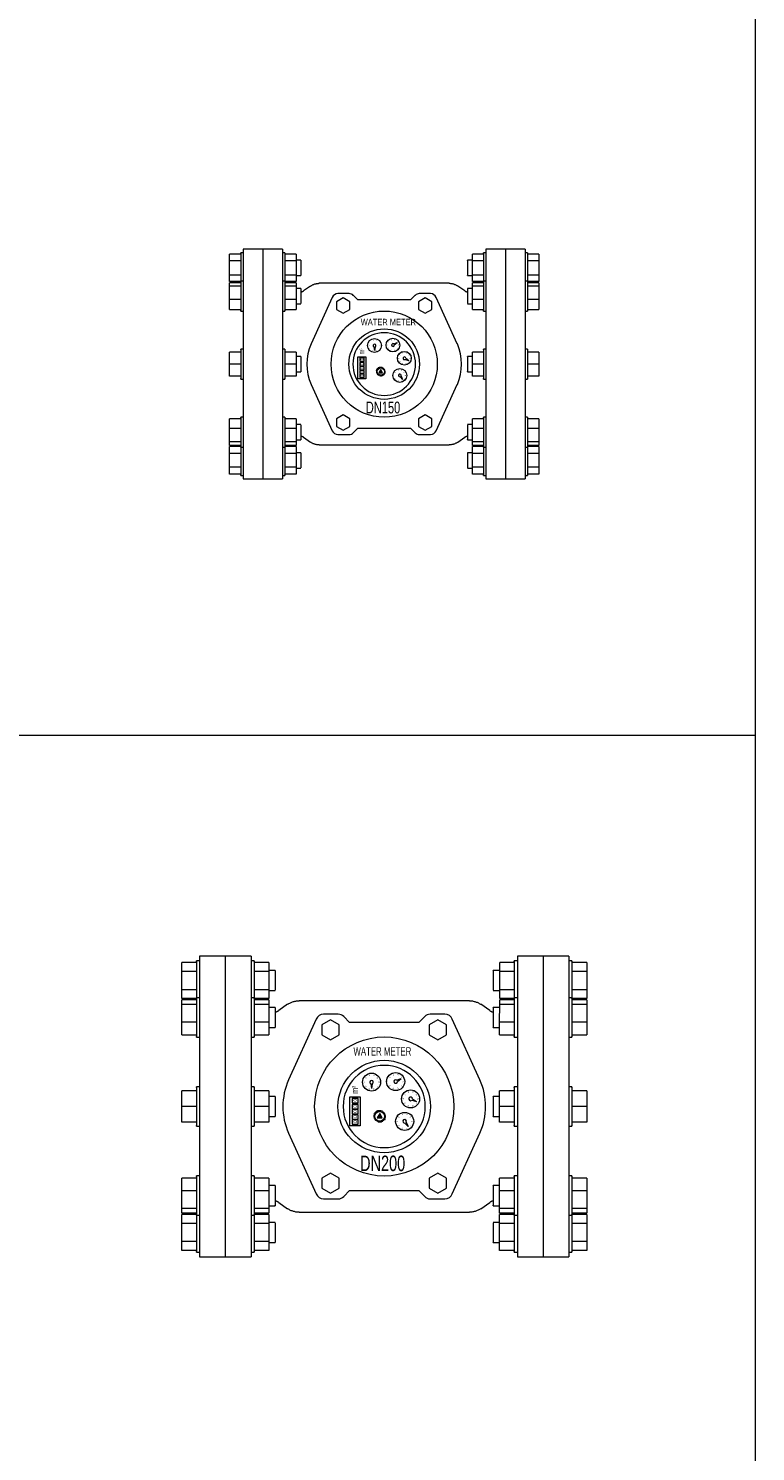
# Model space of a CAD drawing. Header units: millimetres. Extents: x 2339 to 23224, y 1509 to 18979.
# Tile 63 of 124: x 18214 to 19193, y 4244 to 6161. Entities that reach past the tile are written whole.
import ezdxf

# ---------------------------------------------------------------- set-up
doc = ezdxf.new("R2010")
doc.units = ezdxf.units.MM
doc.set_wipeout_variables(frame=1)
doc.layers.get('0').update_dxf_attribs({"lineweight": 0})
doc.styles.add('DISOCP', font='disocp.shx', dxfattribs={"width": 0.6})

# ---------------------------------------------------------------- blocks, each defined once
blk = doc.blocks.new('*U440')
blk.add_line((0, -0.9), (0, 0.9))
blk = doc.blocks.new('*U443')
at = {"lineweight": -2}
for p, rotation in [((-12.9, -11.9), 84.00000000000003), ((-12.9, -13.4), 96), ((-12.6, -10.4), 72), ((-12.6, -14.8), 108), ((-12, -9.1), 60.00000000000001), ((-12, -16.2), 120), ((-11.1, -7.9), 48.00000000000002), ((-11.1, -17.4), 132), ((-10, -6.9), 35.99999999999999), ((-10, -18.3), 144), ((-8.7, -6.1), 24), ((-8.7, -19.1), 156.0000000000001), ((-7.3, -5.7), 12.00000000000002), ((-7.3, -19.5), 168.0000000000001), ((-5.8, -19.7), 180), ((-4.4, -5.7), 348.0000000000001), ((-4.4, -19.5), 192), ((-2.9, -6.1), 336.0000000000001), ((-2.9, -19.1), 204), ((-1.7, -6.9), 324.0000000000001), ((-1.7, -18.3), 216), ((-0.6, -7.9), 312.0000000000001), ((-0.6, -17.4), 228), ((0.3, -9.1), 300.0000000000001), ((0.3, -16.2), 240), ((0.9, -10.4), 288.0000000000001), ((0.9, -14.8), 252.0000000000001), ((1.2, -11.9), 276.0000000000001), ((1.2, -13.4), 264)]:
    blk.add_blockref('*U440', p, dxfattribs=dict(at, rotation=rotation))
blk.add_blockref('*U440', (-5.8, -5.5), dxfattribs=at)
blk = doc.blocks.new('*U439')
blk.add_wipeout([(-171.2, -193.4), (-237.5, -193.4), (-237.5, -187.4), (-241.2, -187.4), (-241.2, -185.3), (-260.3, -185.3), (-260.3, 185.3), (-241.2, 185.3), (-241.2, 187.4), (-239.4, 187.4), (-237.5, 187.4), (-237.5, 193.4), (-171.2, 193.4), (-171.2, 187.4), (-167.2, 187.4), (-167.2, 185.3), (-148.4, 185.3), (-148.4, 175), (-140.1, 175), (-140.1, 149.2), (-148.4, 149.2), (-148.4, 127.5), (-140.1, 127.5), (-139.9, 121.6), (-136.9, 122.5), (-123.2, 131.9), (-109.5, 136), (112.5, 135.8), (118.4, 134.3), (127.8, 128.8), (135.6, 123.3), (140.1, 121.6), (140.1, 127.1), (148.4, 127.1), (148.4, 149.2), (140.1, 149.6), (140.1, 175), (148.4, 175), (148.4, 185.3), (167.2, 185.3), (167.2, 187.4), (171.2, 187.4), (171.2, 193.4), (237.5, 193.4), (237.5, 187.4), (241.2, 187.4), (241.2, 185.3), (260.3, 185.3), (260.3, -185.3), (241.2, -185.3), (241.2, -187.4), (237.5, -187.4), (237.5, -193.4), (171.2, -193.4), (171.2, -187.4), (167.2, -187.4), (167.2, -185.3), (148.4, -185.3), (148.4, -175), (140.1, -175), (140.1, -149.2), (148.4, -149.2), (148.4, -127.5), (140.1, -127.5), (140.1, -121.6), (137.2, -122.4), (133.5, -124.8), (121.5, -133), (117.3, -134.8), (112.8, -135.8), (109.5, -136), (-109.5, -136), (-116, -135.1), (-121.2, -133.1), (-127.4, -129), (-136.6, -122.7), (-139.9, -121.6), (-140.1, -127.1), (-148.4, -127.5), (-148.4, -149.2), (-140.1, -149.2), (-140.1, -174.6), (-148.4, -175), (-148.4, -185.3), (-167.2, -185.3), (-167.2, -187.4), (-171.2, -187.4)])
h = blk.add_hatch(color=256)
h.dxf.hatch_style = 1
h.paths.add_polyline_path([(-2.6, -14.5), (-5.8, -8.9), (-9, -14.5)])
for p, q in [((-204.3, 193.4), (-237.5, 193.4)), ((-171.2, 193.4), (-204.3, 193.4)), ((204.3, 193.4), (171.2, 193.4)), ((237.5, 193.4), (204.3, 193.4)), ((-260.3, 173.7), (-260.3, 185.3)), ((-241.2, 185.3), (-260.3, 185.3)), ((-260.3, 150.5), (-260.3, 173.7)), ((-241.2, 173.7), (-260.3, 173.7)), ((-237.5, 187.4), (-241.2, 187.4)), ((-167.2, 187.4), (-171.2, 187.4)), ((-148.4, 185.3), (-167.2, 185.3)), ((-148.4, 173.7), (-167.2, 173.7)), ((-148.4, 185.3), (-148.4, 173.7)), ((-140.1, 175), (-148.4, 175)), ((-148.4, 173.7), (-148.4, 150.5)), ((148.4, 175), (140.1, 175)), ((148.4, 173.7), (148.4, 185.3)), ((167.2, 185.3), (148.4, 185.3)), ((148.4, 150.5), (148.4, 173.7)), ((167.2, 173.7), (148.4, 173.7)), ((171.2, 187.4), (167.2, 187.4)), ((241.2, 187.4), (237.5, 187.4)), ((260.3, 185.3), (241.2, 185.3)), ((260.3, 173.7), (241.2, 173.7)), ((260.3, 185.3), (260.3, 173.7)), ((260.3, 173.7), (260.3, 150.5)), ((-260.3, 138.9), (-260.3, 150.5)), ((-260.3, 150.5), (-241.2, 150.5)), ((-167.2, 150.5), (-148.4, 150.5)), ((-148.4, 150.5), (-148.4, 138.9)), ((-148.4, 149.2), (-140.1, 149.2)), ((140.1, 149.2), (148.4, 149.2)), ((148.4, 138.9), (148.4, 150.5)), ((148.4, 150.5), (167.2, 150.5)), ((241.2, 150.5), (260.3, 150.5)), ((260.3, 150.5), (260.3, 138.9)), ((-241.2, 138.9), (-260.3, 138.9)), ((-260.3, 131), (-260.3, 137.1)), ((-241.2, 137.1), (-260.3, 137.1)), ((-260.3, 108.6), (-260.3, 131)), ((-241.2, 131), (-260.3, 131)), ((-237.5, 139.9), (-241.2, 139.9)), ((-167.2, 139.9), (-171.2, 139.9)), ((-148.4, 138.9), (-167.2, 138.9)), ((-148.4, 137.1), (-167.2, 137.1)), ((-148.4, 131), (-167.2, 131)), ((-148.4, 137.1), (-148.4, 131)), ((-148.4, 131), (-148.4, 108.6)), ((-140.1, 127.5), (-148.4, 127.5)), ((-140.1, 127.5), (-148.4, 127.5)), ((-124.1, 131.4), (-135.6, 123.3)), ((109.5, 136), (-109.5, 136)), ((135.6, 123.3), (124.1, 131.4)), ((148.4, 127.5), (140.1, 127.5)), ((148.4, 127.5), (140.1, 127.5)), ((167.2, 138.9), (148.4, 138.9)), ((148.4, 131), (148.4, 137.1)), ((167.2, 137.1), (148.4, 137.1)), ((148.4, 108.6), (148.4, 131)), ((167.2, 131), (148.4, 131)), ((171.2, 139.9), (167.2, 139.9)), ((241.2, 139.9), (237.5, 139.9)), ((260.3, 138.9), (241.2, 138.9)), ((260.3, 137.1), (241.2, 137.1)), ((260.3, 131), (241.2, 131)), ((260.3, 137.1), (260.3, 131)), ((260.3, 131), (260.3, 108.6)), ((-260.3, 92.2), (-260.3, 108.6)), ((-241.2, 108.6), (-260.3, 108.6)), ((-148.4, 108.6), (-167.2, 108.6)), ((-148.4, 108.6), (-148.4, 92.2)), ((-148.4, 101.7), (-140.1, 101.7)), ((-87.4, 112.2), (-123, 34.2)), ((-68.9, 111.5), (-80.1, 105)), ((-80.1, 105), (-80.1, 92.1)), ((-59.1, 118.7), (-78, 118.7)), ((-57.7, 105), (-68.9, 111.5)), ((-57.7, 92.1), (-57.7, 105)), ((-44.4, 108.1), (-52.1, 115.8)), ((44.4, 108.1), (-44.4, 108.1)), ((52.1, 115.8), (44.4, 108.1)), ((68.9, 111.5), (57.7, 105)), ((57.7, 105), (57.7, 92.1)), ((78, 118.7), (59.1, 118.7)), ((80.1, 105), (68.9, 111.5)), ((80.1, 92.1), (80.1, 105)), ((123, 34.2), (87.4, 112.2)), ((140.1, 101.7), (148.4, 101.7)), ((148.4, 92.2), (148.4, 108.6)), ((167.2, 108.6), (148.4, 108.6)), ((260.3, 108.6), (241.2, 108.6)), ((260.3, 108.6), (260.3, 92.2)), ((-260.3, 92.2), (-241.2, 92.2)), ((-241.2, 89.3), (-237.5, 89.3)), ((-171.2, 89.3), (-167.2, 89.3)), ((-167.2, 92.2), (-148.4, 92.2)), ((-80.1, 92.1), (-68.9, 85.6)), ((-68.9, 85.6), (-57.7, 92.1)), ((57.7, 92.1), (68.9, 85.6)), ((68.9, 85.6), (80.1, 92.1)), ((148.4, 92.2), (167.2, 92.2)), ((167.2, 89.3), (171.2, 89.3)), ((237.5, 89.3), (241.2, 89.3)), ((241.2, 92.2), (260.3, 92.2)), ((-237.5, 25.3), (-241.2, 25.3)), ((-167.2, 25.3), (-171.2, 25.3)), ((-17.3, 29.2), (-16.3, 23.1)), ((-15.3, 29.2), (-16.3, 23.1)), ((16, 34), (21.8, 36.2)), ((17, 32.3), (21.8, 36.2)), ((171.2, 25.3), (167.2, 25.3)), ((241.2, 25.3), (237.5, 25.3)), ((-260.3, 0), (-260.3, 20.1)), ((-241.2, 20.1), (-260.3, 20.1)), ((-148.4, 20.1), (-167.2, 20.1)), ((-148.4, 0), (-167.2, 0)), ((-148.4, 20.1), (-148.4, 0)), ((-140.1, 12.9), (-148.4, 12.9)), ((-148.4, 0), (-148.4, -20.1)), ((35.4, 8), (41.3, 6.3)), ((36.2, 9.8), (41.3, 6.3)), ((148.4, 12.9), (140.1, 12.9)), ((148.4, 0), (148.4, 20.1)), ((167.2, 20.1), (148.4, 20.1)), ((148.4, -20.1), (148.4, 0)), ((167.2, 0), (148.4, 0)), ((260.3, 20.1), (241.2, 20.1)), ((260.3, 0), (241.2, 0)), ((260.3, 20.1), (260.3, 0)), ((260.3, 0), (260.3, -20.1)), ((-260.3, -20.1), (-260.3, 0)), ((-241.2, 0), (-260.3, 0)), ((-241.2, -20.1), (-260.3, -20.1)), ((-148.4, -20.1), (-167.2, -20.1)), ((-148.4, -12.9), (-140.1, -12.9)), ((-5.8, -8.9), (-9, -14.5)), ((-9, -14.5), (-2.6, -14.5)), ((-2.6, -14.5), (-5.8, -8.9)), ((26.6, -21.3), (31, -25.8)), ((28.3, -20.2), (31, -25.8)), ((140.1, -12.9), (148.4, -12.9)), ((167.2, -20.1), (148.4, -20.1)), ((260.3, -20.1), (241.2, -20.1)), ((-241.2, -25.3), (-237.5, -25.3)), ((-171.2, -25.3), (-167.2, -25.3)), ((-123, -34.2), (-87.4, -112.2)), ((87.4, -112.2), (123, -34.2)), ((167.2, -25.3), (171.2, -25.3)), ((237.5, -25.3), (241.2, -25.3)), ((-260.3, -108.6), (-260.3, -92.2)), ((-241.2, -92.2), (-260.3, -92.2)), ((-237.5, -89.3), (-241.2, -89.3)), ((-167.2, -89.3), (-171.2, -89.3)), ((-148.4, -92.2), (-166.9, -92.2)), ((-148.4, -92.2), (-148.4, -108.6)), ((-68.9, -85.6), (-80.1, -92.1)), ((-80.1, -92.1), (-80.1, -105)), ((-57.7, -92.1), (-68.9, -85.6)), ((-57.7, -105), (-57.7, -92.1)), ((68.9, -85.6), (57.7, -92.1)), ((57.7, -92.1), (57.7, -105)), ((80.1, -92.1), (68.9, -85.6)), ((80.1, -105), (80.1, -92.1)), ((148.4, -108.6), (148.4, -92.2)), ((167.2, -92.2), (148.4, -92.2)), ((171.2, -89.3), (167.2, -89.3)), ((241.2, -89.3), (237.5, -89.3)), ((260.3, -92.2), (241.2, -92.2)), ((260.3, -92.2), (260.3, -108.6)), ((-260.3, -131), (-260.3, -108.6)), ((-241.2, -108.6), (-260.3, -108.6)), ((-148.4, -108.6), (-166.9, -108.6)), ((-140.1, -101.7), (-148.4, -101.7)), ((-148.4, -108.6), (-148.4, -131)), ((-80.1, -105), (-68.9, -111.5)), ((-78, -118.7), (-59.1, -118.7)), ((-68.9, -111.5), (-57.7, -105)), ((-52.1, -115.8), (-44.4, -108.1)), ((-44.4, -108.1), (44.4, -108.1)), ((44.4, -108.1), (52.1, -115.8)), ((57.7, -105), (68.9, -111.5)), ((59.1, -118.7), (78, -118.7)), ((68.9, -111.5), (80.1, -105)), ((148.4, -101.7), (140.1, -101.7)), ((148.4, -131), (148.4, -108.6)), ((167.2, -108.6), (148.4, -108.6)), ((260.3, -108.6), (241.2, -108.6)), ((260.3, -108.6), (260.3, -131)), ((-260.3, -137.1), (-260.3, -131)), ((-241.2, -131), (-260.3, -131)), ((-241.2, -137.1), (-260.3, -137.1)), ((-260.3, -150.5), (-260.3, -138.9)), ((-241.2, -138.9), (-260.3, -138.9)), ((-241.2, -139.9), (-237.5, -139.9)), ((-171.2, -139.9), (-167.2, -139.9)), ((-148.4, -131), (-167.2, -131)), ((-148.4, -137.1), (-167.2, -137.1)), ((-148.4, -138.9), (-167.2, -138.9)), ((-148.4, -127.5), (-140.1, -127.5)), ((-148.4, -127.5), (-140.1, -127.5)), ((-148.4, -131), (-148.4, -137.1)), ((-148.4, -138.9), (-148.4, -150.5)), ((-135.6, -123.3), (-124.1, -131.4)), ((-109.5, -136), (109.5, -136)), ((124.1, -131.4), (135.6, -123.3)), ((140.1, -127.5), (148.4, -127.5)), ((140.1, -127.5), (148.4, -127.5)), ((148.4, -137.1), (148.4, -131)), ((167.2, -131), (148.4, -131)), ((167.2, -137.1), (148.4, -137.1)), ((148.4, -150.5), (148.4, -138.9)), ((167.2, -138.9), (148.4, -138.9)), ((167.2, -139.9), (171.2, -139.9)), ((237.5, -139.9), (241.2, -139.9)), ((260.3, -131), (241.2, -131)), ((260.3, -137.1), (241.2, -137.1)), ((260.3, -138.9), (241.2, -138.9)), ((260.3, -131), (260.3, -137.1)), ((260.3, -138.9), (260.3, -150.5)), ((-260.3, -173.7), (-260.3, -150.5)), ((-241.2, -150.5), (-260.3, -150.5)), ((-148.4, -150.5), (-167.2, -150.5)), ((-140.1, -149.2), (-148.4, -149.2)), ((-148.4, -150.5), (-148.4, -173.7)), ((148.4, -149.2), (140.1, -149.2)), ((148.4, -173.7), (148.4, -150.5)), ((167.2, -150.5), (148.4, -150.5)), ((260.3, -150.5), (241.2, -150.5)), ((260.3, -150.5), (260.3, -173.7)), ((-260.3, -185.3), (-260.3, -173.7)), ((-241.2, -173.7), (-260.3, -173.7)), ((-241.2, -185.3), (-260.3, -185.3)), ((-241.2, -187.4), (-237.5, -187.4)), ((-171.2, -187.4), (-167.2, -187.4)), ((-148.4, -173.7), (-167.2, -173.7)), ((-148.4, -185.3), (-167.2, -185.3)), ((-148.4, -173.7), (-148.4, -185.3)), ((-148.4, -175), (-140.1, -175)), ((140.1, -175), (148.4, -175)), ((148.4, -185.3), (148.4, -173.7)), ((167.2, -173.7), (148.4, -173.7)), ((167.2, -185.3), (148.4, -185.3)), ((167.2, -187.4), (171.2, -187.4)), ((237.5, -187.4), (241.2, -187.4)), ((260.3, -173.7), (241.2, -173.7)), ((260.3, -185.3), (241.2, -185.3)), ((260.3, -173.7), (260.3, -185.3)), ((-237.5, -193.4), (-204.3, -193.4)), ((-204.3, -193.4), (-171.2, -193.4)), ((171.2, -193.4), (204.3, -193.4)), ((204.3, -193.4), (237.5, -193.4))]:
    blk.add_line(p, q)
at = {"flags": 128}
for points in [[(-140.1, 121.6), (-139.7, 121.6), (-139.3, 121.7), (-138.9, 121.8), (-138.5, 121.9), (-138.2, 122), (-137.8, 122.1), (-137.4, 122.3), (-137, 122.5), (-136.7, 122.6), (-136.3, 122.8), (-136, 123), (-135.7, 123.3), (-135.6, 123.3)], [(-124.1, 131.4), (-123.2, 131.9), (-122.4, 132.5), (-121.5, 133), (-120.6, 133.4), (-119.6, 133.9), (-118.7, 134.2), (-117.7, 134.6), (-116.8, 134.9), (-115.8, 135.2), (-114.8, 135.4), (-113.8, 135.6), (-112.8, 135.8), (-111.8, 135.9), (-110.8, 135.9), (-109.8, 136), (-109.5, 136)], [(109.5, 136), (110.5, 136), (111.5, 135.9), (112.5, 135.8), (113.5, 135.7), (114.5, 135.5), (115.5, 135.2), (116.5, 135), (117.5, 134.7), (118.4, 134.3), (119.4, 134), (120.3, 133.6), (121.2, 133.1), (122.1, 132.6), (123, 132.1), (123.8, 131.5), (124.1, 131.4)], [(135.6, 123.3), (135.9, 123.1), (136.3, 122.9), (136.6, 122.7), (137, 122.5), (137.4, 122.3), (137.7, 122.2), (138.1, 122), (138.5, 121.9), (138.9, 121.8), (139.3, 121.7), (139.7, 121.6), (140.1, 121.6)], [(-135.6, -123.3), (-135.9, -123.1), (-136.3, -122.9), (-136.6, -122.7), (-137, -122.5), (-137.4, -122.3), (-137.7, -122.2), (-138.1, -122), (-138.5, -121.9), (-138.9, -121.8), (-139.3, -121.7), (-139.7, -121.6), (-140.1, -121.6)], [(-109.5, -136), (-110.5, -136), (-111.5, -135.9), (-112.5, -135.8), (-113.5, -135.7), (-114.5, -135.5), (-115.5, -135.2), (-116.5, -135), (-117.5, -134.7), (-118.4, -134.3), (-119.4, -134), (-120.3, -133.6), (-121.2, -133.1), (-122.1, -132.6), (-123, -132.1), (-123.8, -131.5), (-124.1, -131.4)], [(124.1, -131.4), (123.2, -131.9), (122.4, -132.5), (121.5, -133), (120.6, -133.4), (119.6, -133.9), (118.7, -134.2), (117.7, -134.6), (116.8, -134.9), (115.8, -135.2), (114.8, -135.4), (113.8, -135.6), (112.8, -135.8), (111.8, -135.9), (110.8, -135.9), (109.8, -136), (109.5, -136)], [(140.1, -121.6), (139.7, -121.6), (139.3, -121.7), (138.9, -121.8), (138.5, -121.9), (138.2, -122), (137.8, -122.1), (137.4, -122.3), (137, -122.5), (136.7, -122.6), (136.3, -122.8), (136, -123), (135.7, -123.3), (135.6, -123.3)]]:
    blk.add_lwpolyline(points, dxfattribs=at)
for points in [[(-30.7, -24.9), (-44.2, -24.9), (-44.2, 12.5), (-30.7, 12.5)], [(-41.2, 4.9), (-33.6, 4.9), (-33.6, 10.4), (-41.2, 10.4)], [(-41.2, -2.9), (-33.6, -2.9), (-33.6, 2.6), (-41.2, 2.6)], [(-41.2, -9.5), (-33.6, -9.5), (-33.6, -4), (-41.2, -4)], [(-41.2, -16.1), (-33.6, -16.1), (-33.6, -10.6), (-41.2, -10.6)], [(-41.2, -22.7), (-33.6, -22.7), (-33.6, -17.2), (-41.2, -17.2)]]:
    blk.add_lwpolyline(points, close=True)
for centre, radius in [((0, 0), 89.4), ((0, 0), 59.4), ((-16.3, 31.3), 11.6), ((14.7, 32.1), 11.6), ((33.9, 9.8), 11.6), ((-5.8, -12.6), 6.14), ((26.3, -19.1), 11.6)]:
    blk.add_circle(centre, radius)
for centre, radius, start, end in [((-78, 108.7), 10, 90.0001, 160.0001), ((-59.1, 108.7), 10, 45.0001, 90.0001), ((59.1, 108.7), 10, 90.0001, 135.0001), ((78, 108.7), 10, 20.0001, 90.0001), ((0, 0), 52.8, 0.0001, 180.0001), ((-44.1, 0), 86.1, 156.5824, 203.4178), ((-16.3, 31.3), 2.31, 293.3815, 244.5788), ((14.7, 32.1), 2.31, 53.3815, 4.5788), ((44.1, 0), 86.1, 336.5824, 23.4178), ((0, 0), 52.8, 180.0001, 0.0001), ((33.9, 9.8), 2.31, 358.3815, 309.5788), ((26.3, -19.1), 2.31, 328.3815, 279.5788), ((-78, -108.7), 10, 200.0001, 270.0001), ((-59.1, -108.7), 10, 270.0001, 315.0001), ((59.1, -108.7), 10, 225.0001, 270.0001), ((78, -108.7), 10, 270.0001, 340.0001)]:
    blk.add_arc(centre, radius, start, end)
for centre, major_axis, start_param, end_param in [((-237.5, 0), (0, 193.4), 6.283185, 7.853982), ((-204.3, 0), (0, 193.4), 6.283185, 7.853982), ((-204.3, 0), (0, 193.4), 6.283185, 7.853982), ((-171.2, 0), (0, 193.4), 6.283185, 7.853982), ((171.2, 0), (0, 193.4), 6.283185, 7.853982), ((204.3, 0), (0, 193.4), 6.283185, 7.853982), ((204.3, 0), (0, 193.4), 6.283185, 7.853982), ((237.5, 0), (0, 193.4), 6.283185, 7.853982), ((-241.2, 162.1), (0, 25.3), 6.021385, 7.853982), ((-167.2, 162.1), (0, 25.3), 6.021385, 7.853982), ((-140.1, 162.1), (0, 12.9), 6.021385, 7.853982), ((140.1, 162.1), (0, 12.9), 6.021385, 7.853982), ((167.2, 162.1), (0, 25.3), 6.021385, 7.853982), ((241.2, 162.1), (0, 25.3), 6.021385, 7.853982), ((-241.2, 162.1), (0, 25.3), 1.570796, 2.737619), ((-167.2, 162.1), (0, 25.3), 1.570796, 2.737619), ((-140.1, 162.1), (0, 12.9), 1.570796, 3.403391), ((140.1, 162.1), (0, 12.9), 1.570796, 3.403391), ((167.2, 162.1), (0, 25.3), 1.570796, 2.737619), ((241.2, 162.1), (0, 25.3), 1.570796, 2.737619), ((-241.2, 114.6), (0, 25.3), 6.021385, 8.639379), ((-167.2, 114.6), (0, 25.3), 6.021385, 8.639379), ((-140.1, 114.6), (0, 12.9), 6.021385, 8.639379), ((-140.1, 114.6), (0, 12.9), 6.021385, 6.544984), ((140.1, 114.6), (0, 12.9), 6.021385, 8.639379), ((140.1, 114.6), (0, 12.9), 6.021385, 6.544984), ((167.2, 114.6), (0, 25.3), 6.021385, 8.639379), ((241.2, 114.6), (0, 25.3), 6.021385, 8.639379), ((-241.2, 114.6), (0, 25.3), 2.356194, 3.403391), ((-167.2, 114.6), (0, 25.3), 2.356194, 3.403391), ((-140.1, 114.6), (0, 12.9), 2.356194, 3.403391), ((140.1, 114.6), (0, 12.9), 2.356194, 3.403391), ((167.2, 114.6), (0, 25.3), 2.356194, 3.403391), ((241.2, 114.6), (0, 25.3), 2.356194, 3.403391), ((-241.2, 0), (0, 25.3), 6.021385, 6.283185), ((-241.2, 0), (0, 25.3), 6.283185, 9.424777), ((-167.2, 0), (0, 25.3), 6.283185, 9.424777), ((-167.2, 0), (0, 25.3), 6.021385, 6.283185), ((167.2, 0), (0, 25.3), 6.021385, 6.283185), ((167.2, 0), (0, 25.3), 6.283185, 9.424777), ((241.2, 0), (0, 25.3), 6.283185, 9.424777), ((241.2, 0), (0, 25.3), 6.021385, 6.283185), ((-171.2, 0), (0, 193.4), 1.570796, 3.141592), ((-140.1, 0), (0, 12.9), 6.283185, 9.424777), ((-140.1, 0), (0, 12.9), 6.021385, 6.283185), ((140.1, 0), (0, 12.9), 6.021385, 6.283185), ((140.1, 0), (0, 12.9), 6.283185, 9.424777), ((171.2, 0), (0, 193.4), 1.570796, 3.141592), ((204.3, 0), (0, 193.4), 1.570796, 3.141592), ((204.3, 0), (0, 193.4), 1.570796, 3.141592), ((237.5, 0), (0, 193.4), 1.570796, 3.141592), ((-237.5, 0), (0, 193.4), 1.570796, 3.141592), ((-204.3, 0), (0, 193.4), 1.570796, 3.141592), ((-204.3, 0), (0, 193.4), 1.570796, 3.141592), ((-140.1, 0), (0, 12.9), 3.141592, 3.403391), ((140.1, 0), (0, 12.9), 3.141592, 3.403391), ((-241.2, 0), (0, 25.3), 3.141592, 3.403391), ((-167.2, 0), (0, 25.3), 3.141592, 3.403391), ((167.2, 0), (0, 25.3), 3.141592, 3.403391), ((241.2, 0), (0, 25.3), 3.141592, 3.403391), ((-241.2, -114.6), (0, 25.3), 6.021385, 7.068583), ((-167.2, -114.6), (0, 25.3), 6.021385, 7.068583), ((167.2, -114.6), (0, 25.3), 6.021385, 7.068583), ((241.2, -114.6), (0, 25.3), 6.021385, 7.068583), ((-241.2, -114.6), (0, 25.3), 0.785398, 3.403391), ((-167.2, -114.6), (0, 25.3), 0.785398, 3.403391), ((-140.1, -114.6), (0, 12.9), 6.021385, 7.068583), ((-140.1, -114.6), (0, 12.9), 0.785398, 3.403391), ((140.1, -114.6), (0, 12.9), 6.021385, 7.068583), ((140.1, -114.6), (0, 12.9), 0.785398, 3.403391), ((167.2, -114.6), (0, 25.3), 0.785398, 3.403391), ((241.2, -114.6), (0, 25.3), 0.785398, 3.403391), ((-241.2, -162.1), (0, 25.3), 0.403972, 1.570796), ((-167.2, -162.1), (0, 25.3), 0.403972, 1.570796), ((-140.1, -114.6), (0, 12.9), 2.879793, 3.403391), ((140.1, -114.6), (0, 12.9), 2.879793, 3.403391), ((167.2, -162.1), (0, 25.3), 0.403972, 1.570796), ((241.2, -162.1), (0, 25.3), 0.403972, 1.570796), ((-241.2, -162.1), (0, 25.3), 1.570796, 3.403391), ((-167.2, -162.1), (0, 25.3), 1.570796, 3.403391), ((-140.1, -162.1), (0, 12.9), 6.021385, 7.853982), ((-140.1, -162.1), (0, 12.9), 1.570796, 3.403391), ((140.1, -162.1), (0, 12.9), 6.021385, 7.853982), ((140.1, -162.1), (0, 12.9), 1.570796, 3.403391), ((167.2, -162.1), (0, 25.3), 1.570796, 3.403391), ((241.2, -162.1), (0, 25.3), 1.570796, 3.403391)]:
    blk.add_ellipse(centre, major_axis=major_axis, ratio=0.000004, start_param=start_param, end_param=end_param)
blk.add_blockref('*U443', (0, 0))
at = {"style": 'DISOCP', "width": 0.7}
for s, height, p in [('WATER METER', 10.747, (-39.5, 65.5)), ('DN150', 19.9, (-31, -83))]:
    blk.add_text(s, height=height, dxfattribs=at).set_placement(p)
for s, height, rotation, p in [('3', 4.29, 90, (-37.1, 23.8)), ('1', 2.57, 90, (-24.7, 30.6)), ('2', 2.57, 54, (-23.6, 35.7)), ('0', 2.57, 126, (-22.7, 25.7)), ('3', 2.57, 18, (-19.6, 39.1)), ('4', 2.57, 342, (-14.4, 39.5)), ('5', 2.57, 306, (-9.9, 36.8)), ('7', 2.57, 234, (-9.1, 26.9)), ('6', 2.57, 270, (-7.9, 32)), ('1', 2.57, 90, (6.3, 31.4)), ('2', 2.57, 54, (7.5, 36.4)), ('0', 2.57, 126, (8.3, 26.5)), ('3', 2.57, 18, (11.4, 39.9)), ('9', 2.57, 162, (12.8, 23.8)), ('4', 2.57, 342, (16.6, 40.3)), ('8', 2.57, 198, (18, 24.3)), ('5', 2.57, 306, (21.1, 37.6)), ('7', 2.57, 234, (21.9, 27.7)), ('6', 2.57, 270, (23.1, 32.8)), ('m', 8.58, 90, (-33.6, 16.1)), ('0', 4.94, 90, (-34.9, 6.5)), ('0', 4.94, 90, (-34.9, -1.4)), (',', 4.29, 90, (-33.6, 3.6)), ('9', 2.57, 162, (-18.2, 23)), ('8', 2.57, 198, (-13, 23.5)), ('1', 2.57, 90, (25.5, 9.1)), ('2', 2.57, 54, (26.7, 14.2)), ('0', 2.57, 126, (27.5, 4.2)), ('3', 2.57, 18, (30.6, 17.6)), ('9', 2.57, 162, (32, 1.5)), ('4', 2.57, 342, (35.8, 18)), ('8', 2.57, 198, (37.2, 2)), ('5', 2.57, 306, (40.3, 15.3)), ('7', 2.57, 234, (41.1, 5.4)), ('6', 2.57, 270, (42.3, 10.5)), ('0', 4.94, 90, (-34.9, -8)), ('0', 4.94, 90, (-34.9, -14.6)), ('0', 4.94, 90, (-34.9, -21.2)), ('1', 2.57, 90, (17.8, -19.8)), ('2', 2.57, 54, (19, -14.7)), ('0', 2.57, 126, (19.9, -24.6)), ('3', 2.57, 18, (23, -11.3)), ('4', 2.57, 342, (28.2, -10.8)), ('5', 2.57, 306, (32.6, -13.5)), ('7', 2.57, 234, (33.5, -23.4)), ('6', 2.57, 270, (34.7, -18.3)), ('9', 2.57, 162, (24.3, -27.3)), ('8', 2.57, 198, (29.5, -26.9))]:
    blk.add_text(s, height=height, rotation=rotation, dxfattribs=at).set_placement(p)
blk = doc.blocks.new('*U449')
blk.add_line((0, -0.9), (0, 0.9))
blk = doc.blocks.new('*U452')
at = {"lineweight": -2}
for p, rotation in [((-12.9, -11.9), 84.00000000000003), ((-12.9, -13.4), 96), ((-12.6, -10.4), 72), ((-12.6, -14.8), 108), ((-12, -9.1), 60.00000000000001), ((-12, -16.2), 120), ((-11.1, -7.9), 48.00000000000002), ((-11.1, -17.4), 132), ((-10, -6.9), 35.99999999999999), ((-10, -18.3), 144), ((-8.7, -6.1), 24), ((-8.7, -19.1), 156.0000000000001), ((-7.3, -5.7), 12.00000000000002), ((-4.4, -5.7), 348.0000000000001), ((-2.9, -6.1), 336.0000000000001), ((-2.9, -19.1), 204), ((-1.7, -6.9), 324.0000000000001), ((-1.7, -18.3), 216), ((-0.6, -7.9), 312.0000000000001), ((-0.6, -17.4), 228), ((0.3, -9.1), 300.0000000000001), ((0.3, -16.2), 240), ((0.9, -10.4), 288.0000000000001), ((0.9, -14.8), 252.0000000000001), ((1.2, -11.9), 276.0000000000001), ((1.2, -13.4), 264), ((-7.3, -19.5), 168.0000000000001), ((-5.8, -19.7), 180), ((-4.4, -19.5), 192)]:
    blk.add_blockref('*U449', p, dxfattribs=dict(at, rotation=rotation))
blk.add_blockref('*U449', (-5.8, -5.5), dxfattribs=at)
blk = doc.blocks.new('*U448')
blk.add_wipeout([(-171.2, -193.4), (-237.5, -193.4), (-237.5, -187.4), (-241.2, -187.4), (-241.2, -185.3), (-260.3, -185.3), (-260.3, 185.3), (-241.2, 185.3), (-241.2, 187.4), (-239.4, 187.4), (-237.5, 187.4), (-237.5, 193.4), (-171.2, 193.4), (-171.2, 187.4), (-167.2, 187.4), (-167.2, 185.3), (-148.4, 185.3), (-148.4, 175), (-140.1, 175), (-140.1, 149.2), (-148.4, 149.2), (-148.4, 127.5), (-140.1, 127.5), (-139.9, 121.6), (-136.9, 122.5), (-123.2, 131.9), (-109.5, 136), (112.5, 135.8), (118.4, 134.3), (127.8, 128.8), (135.6, 123.3), (140.1, 121.6), (140.1, 127.1), (148.4, 127.1), (148.4, 149.2), (140.1, 149.6), (140.1, 175), (148.4, 175), (148.4, 185.3), (167.2, 185.3), (167.2, 187.4), (171.2, 187.4), (171.2, 193.4), (237.5, 193.4), (237.5, 187.4), (241.2, 187.4), (241.2, 185.3), (260.3, 185.3), (260.3, -185.3), (241.2, -185.3), (241.2, -187.4), (237.5, -187.4), (237.5, -193.4), (171.2, -193.4), (171.2, -187.4), (167.2, -187.4), (167.2, -185.3), (148.4, -185.3), (148.4, -175), (140.1, -175), (140.1, -149.2), (148.4, -149.2), (148.4, -127.5), (140.1, -127.5), (140.1, -121.6), (137.2, -122.4), (133.5, -124.8), (121.5, -133), (117.3, -134.8), (112.8, -135.8), (109.5, -136), (-109.5, -136), (-116, -135.1), (-121.2, -133.1), (-127.4, -129), (-136.6, -122.7), (-139.9, -121.6), (-140.1, -127.1), (-148.4, -127.5), (-148.4, -149.2), (-140.1, -149.2), (-140.1, -174.6), (-148.4, -175), (-148.4, -185.3), (-167.2, -185.3), (-167.2, -187.4), (-171.2, -187.4)])
h = blk.add_hatch(color=256)
h.dxf.hatch_style = 1
h.paths.add_polyline_path([(-2.6, -14.5), (-5.8, -8.9), (-9, -14.5)])
for p, q in [((-260.3, 173.7), (-260.3, 185.3)), ((-241.2, 185.3), (-260.3, 185.3)), ((-237.5, 187.4), (-241.2, 187.4)), ((-204.3, 193.4), (-237.5, 193.4)), ((-171.2, 193.4), (-204.3, 193.4)), ((-167.2, 187.4), (-171.2, 187.4)), ((-148.4, 185.3), (-167.2, 185.3)), ((-148.4, 185.3), (-148.4, 173.7)), ((148.4, 173.7), (148.4, 185.3)), ((167.2, 185.3), (148.4, 185.3)), ((171.2, 187.4), (167.2, 187.4)), ((204.3, 193.4), (171.2, 193.4)), ((237.5, 193.4), (204.3, 193.4)), ((241.2, 187.4), (237.5, 187.4)), ((260.3, 185.3), (241.2, 185.3)), ((260.3, 185.3), (260.3, 173.7)), ((-260.3, 150.5), (-260.3, 173.7)), ((-241.2, 173.7), (-260.3, 173.7)), ((-148.4, 173.7), (-167.2, 173.7)), ((-140.1, 175), (-148.4, 175)), ((-148.4, 173.7), (-148.4, 150.5)), ((148.4, 175), (140.1, 175)), ((148.4, 150.5), (148.4, 173.7)), ((167.2, 173.7), (148.4, 173.7)), ((260.3, 173.7), (241.2, 173.7)), ((260.3, 173.7), (260.3, 150.5)), ((-260.3, 138.9), (-260.3, 150.5)), ((-260.3, 150.5), (-241.2, 150.5)), ((-167.2, 150.5), (-148.4, 150.5)), ((-148.4, 150.5), (-148.4, 138.9)), ((-148.4, 149.2), (-140.1, 149.2)), ((140.1, 149.2), (148.4, 149.2)), ((148.4, 138.9), (148.4, 150.5)), ((148.4, 150.5), (167.2, 150.5)), ((241.2, 150.5), (260.3, 150.5)), ((260.3, 150.5), (260.3, 138.9)), ((-241.2, 138.9), (-260.3, 138.9)), ((-260.3, 131), (-260.3, 137.1)), ((-241.2, 137.1), (-260.3, 137.1)), ((-260.3, 108.6), (-260.3, 131)), ((-241.2, 131), (-260.3, 131)), ((-237.5, 139.9), (-241.2, 139.9)), ((-167.2, 139.9), (-171.2, 139.9)), ((-148.4, 138.9), (-167.2, 138.9)), ((-148.4, 137.1), (-167.2, 137.1)), ((-148.4, 131), (-167.2, 131)), ((-148.4, 137.1), (-148.4, 131)), ((-148.4, 131), (-148.4, 108.6)), ((-124.1, 131.4), (-135.6, 123.3)), ((109.5, 136), (-109.5, 136)), ((135.6, 123.3), (124.1, 131.4)), ((167.2, 138.9), (148.4, 138.9)), ((148.4, 131), (148.4, 137.1)), ((167.2, 137.1), (148.4, 137.1)), ((148.4, 108.6), (148.4, 131)), ((167.2, 131), (148.4, 131)), ((171.2, 139.9), (167.2, 139.9)), ((241.2, 139.9), (237.5, 139.9)), ((260.3, 138.9), (241.2, 138.9)), ((260.3, 137.1), (241.2, 137.1)), ((260.3, 131), (241.2, 131)), ((260.3, 137.1), (260.3, 131)), ((260.3, 131), (260.3, 108.6)), ((-140.1, 127.5), (-148.4, 127.5)), ((-140.1, 127.5), (-148.4, 127.5)), ((-87.4, 112.2), (-123, 34.2)), ((-68.9, 111.5), (-80.1, 105)), ((-59.1, 118.7), (-78, 118.7)), ((-57.7, 105), (-68.9, 111.5)), ((-44.4, 108.1), (-52.1, 115.8)), ((52.1, 115.8), (44.4, 108.1)), ((68.9, 111.5), (57.7, 105)), ((78, 118.7), (59.1, 118.7)), ((80.1, 105), (68.9, 111.5)), ((123, 34.2), (87.4, 112.2)), ((148.4, 127.5), (140.1, 127.5)), ((148.4, 127.5), (140.1, 127.5)), ((-260.3, 92.2), (-260.3, 108.6)), ((-241.2, 108.6), (-260.3, 108.6)), ((-260.3, 92.2), (-241.2, 92.2)), ((-148.4, 108.6), (-167.2, 108.6)), ((-167.2, 92.2), (-148.4, 92.2)), ((-148.4, 108.6), (-148.4, 92.2)), ((-148.4, 101.7), (-140.1, 101.7)), ((-80.1, 105), (-80.1, 92.1)), ((-80.1, 92.1), (-68.9, 85.6)), ((-68.9, 85.6), (-57.7, 92.1)), ((-57.7, 92.1), (-57.7, 105)), ((44.4, 108.1), (-44.4, 108.1)), ((57.7, 105), (57.7, 92.1)), ((57.7, 92.1), (68.9, 85.6)), ((68.9, 85.6), (80.1, 92.1)), ((80.1, 92.1), (80.1, 105)), ((140.1, 101.7), (148.4, 101.7)), ((148.4, 92.2), (148.4, 108.6)), ((167.2, 108.6), (148.4, 108.6)), ((148.4, 92.2), (167.2, 92.2)), ((260.3, 108.6), (241.2, 108.6)), ((241.2, 92.2), (260.3, 92.2)), ((260.3, 108.6), (260.3, 92.2)), ((-241.2, 89.3), (-237.5, 89.3)), ((-171.2, 89.3), (-167.2, 89.3)), ((167.2, 89.3), (171.2, 89.3)), ((237.5, 89.3), (241.2, 89.3)), ((-260.3, 0), (-260.3, 20.1)), ((-241.2, 20.1), (-260.3, 20.1)), ((-237.5, 25.3), (-241.2, 25.3)), ((-167.2, 25.3), (-171.2, 25.3)), ((-148.4, 20.1), (-167.2, 20.1)), ((-148.4, 20.1), (-148.4, 0)), ((-17.3, 29.2), (-16.3, 23.1)), ((-15.3, 29.2), (-16.3, 23.1)), ((16, 34), (21.8, 36.2)), ((17, 32.3), (21.8, 36.2)), ((148.4, 0), (148.4, 20.1)), ((167.2, 20.1), (148.4, 20.1)), ((171.2, 25.3), (167.2, 25.3)), ((241.2, 25.3), (237.5, 25.3)), ((260.3, 20.1), (241.2, 20.1)), ((260.3, 20.1), (260.3, 0)), ((-148.4, 0), (-167.2, 0)), ((-140.1, 12.9), (-148.4, 12.9)), ((-148.4, 0), (-148.4, -20.1)), ((35.4, 8), (41.3, 6.3)), ((36.2, 9.8), (41.3, 6.3)), ((148.4, 12.9), (140.1, 12.9)), ((148.4, -20.1), (148.4, 0)), ((167.2, 0), (148.4, 0)), ((260.3, 0), (241.2, 0)), ((260.3, 0), (260.3, -20.1)), ((-260.3, -20.1), (-260.3, 0)), ((-241.2, 0), (-260.3, 0)), ((-148.4, -12.9), (-140.1, -12.9)), ((-5.8, -8.9), (-9, -14.5)), ((-9, -14.5), (-2.6, -14.5)), ((-2.6, -14.5), (-5.8, -8.9)), ((140.1, -12.9), (148.4, -12.9)), ((-241.2, -20.1), (-260.3, -20.1)), ((-241.2, -25.3), (-237.5, -25.3)), ((-171.2, -25.3), (-167.2, -25.3)), ((-148.4, -20.1), (-167.2, -20.1)), ((-123, -34.2), (-87.4, -112.2)), ((26.6, -21.3), (31, -25.8)), ((28.3, -20.2), (31, -25.8)), ((87.4, -112.2), (123, -34.2)), ((167.2, -20.1), (148.4, -20.1)), ((167.2, -25.3), (171.2, -25.3)), ((237.5, -25.3), (241.2, -25.3)), ((260.3, -20.1), (241.2, -20.1)), ((-237.5, -89.3), (-241.2, -89.3)), ((-167.2, -89.3), (-171.2, -89.3)), ((-68.9, -85.6), (-80.1, -92.1)), ((-57.7, -92.1), (-68.9, -85.6)), ((68.9, -85.6), (57.7, -92.1)), ((80.1, -92.1), (68.9, -85.6)), ((171.2, -89.3), (167.2, -89.3)), ((241.2, -89.3), (237.5, -89.3)), ((-260.3, -108.6), (-260.3, -92.2)), ((-241.2, -92.2), (-260.3, -92.2)), ((-260.3, -131), (-260.3, -108.6)), ((-241.2, -108.6), (-260.3, -108.6)), ((-148.4, -92.2), (-166.9, -92.2)), ((-148.4, -108.6), (-166.9, -108.6)), ((-148.4, -92.2), (-148.4, -108.6)), ((-140.1, -101.7), (-148.4, -101.7)), ((-148.4, -108.6), (-148.4, -131)), ((-80.1, -92.1), (-80.1, -105)), ((-80.1, -105), (-68.9, -111.5)), ((-68.9, -111.5), (-57.7, -105)), ((-57.7, -105), (-57.7, -92.1)), ((-52.1, -115.8), (-44.4, -108.1)), ((-44.4, -108.1), (44.4, -108.1)), ((44.4, -108.1), (52.1, -115.8)), ((57.7, -92.1), (57.7, -105)), ((57.7, -105), (68.9, -111.5)), ((68.9, -111.5), (80.1, -105)), ((80.1, -105), (80.1, -92.1)), ((148.4, -101.7), (140.1, -101.7)), ((148.4, -108.6), (148.4, -92.2)), ((167.2, -92.2), (148.4, -92.2)), ((148.4, -131), (148.4, -108.6)), ((167.2, -108.6), (148.4, -108.6)), ((260.3, -92.2), (241.2, -92.2)), ((260.3, -108.6), (241.2, -108.6)), ((260.3, -92.2), (260.3, -108.6)), ((260.3, -108.6), (260.3, -131)), ((-148.4, -127.5), (-140.1, -127.5)), ((-148.4, -127.5), (-140.1, -127.5)), ((-135.6, -123.3), (-124.1, -131.4)), ((-78, -118.7), (-59.1, -118.7)), ((59.1, -118.7), (78, -118.7)), ((124.1, -131.4), (135.6, -123.3)), ((140.1, -127.5), (148.4, -127.5)), ((140.1, -127.5), (148.4, -127.5)), ((-260.3, -137.1), (-260.3, -131)), ((-241.2, -131), (-260.3, -131)), ((-241.2, -137.1), (-260.3, -137.1)), ((-260.3, -150.5), (-260.3, -138.9)), ((-241.2, -138.9), (-260.3, -138.9)), ((-241.2, -139.9), (-237.5, -139.9)), ((-171.2, -139.9), (-167.2, -139.9)), ((-148.4, -131), (-167.2, -131)), ((-148.4, -137.1), (-167.2, -137.1)), ((-148.4, -138.9), (-167.2, -138.9)), ((-148.4, -131), (-148.4, -137.1)), ((-148.4, -138.9), (-148.4, -150.5)), ((-109.5, -136), (109.5, -136)), ((148.4, -137.1), (148.4, -131)), ((167.2, -131), (148.4, -131)), ((167.2, -137.1), (148.4, -137.1)), ((148.4, -150.5), (148.4, -138.9)), ((167.2, -138.9), (148.4, -138.9)), ((167.2, -139.9), (171.2, -139.9)), ((237.5, -139.9), (241.2, -139.9)), ((260.3, -131), (241.2, -131)), ((260.3, -137.1), (241.2, -137.1)), ((260.3, -138.9), (241.2, -138.9)), ((260.3, -131), (260.3, -137.1)), ((260.3, -138.9), (260.3, -150.5)), ((-260.3, -173.7), (-260.3, -150.5)), ((-241.2, -150.5), (-260.3, -150.5)), ((-148.4, -150.5), (-167.2, -150.5)), ((-140.1, -149.2), (-148.4, -149.2)), ((-148.4, -150.5), (-148.4, -173.7)), ((148.4, -149.2), (140.1, -149.2)), ((148.4, -173.7), (148.4, -150.5)), ((167.2, -150.5), (148.4, -150.5)), ((260.3, -150.5), (241.2, -150.5)), ((260.3, -150.5), (260.3, -173.7)), ((-260.3, -185.3), (-260.3, -173.7)), ((-241.2, -173.7), (-260.3, -173.7)), ((-148.4, -173.7), (-167.2, -173.7)), ((-148.4, -173.7), (-148.4, -185.3)), ((-148.4, -175), (-140.1, -175)), ((140.1, -175), (148.4, -175)), ((148.4, -185.3), (148.4, -173.7)), ((167.2, -173.7), (148.4, -173.7)), ((260.3, -173.7), (241.2, -173.7)), ((260.3, -173.7), (260.3, -185.3)), ((-241.2, -185.3), (-260.3, -185.3)), ((-241.2, -187.4), (-237.5, -187.4)), ((-237.5, -193.4), (-204.3, -193.4)), ((-204.3, -193.4), (-171.2, -193.4)), ((-171.2, -187.4), (-167.2, -187.4)), ((-148.4, -185.3), (-167.2, -185.3)), ((167.2, -185.3), (148.4, -185.3)), ((167.2, -187.4), (171.2, -187.4)), ((171.2, -193.4), (204.3, -193.4)), ((204.3, -193.4), (237.5, -193.4)), ((237.5, -187.4), (241.2, -187.4)), ((260.3, -185.3), (241.2, -185.3))]:
    blk.add_line(p, q)
at = {"flags": 128}
for points in [[(-124.1, 131.4), (-123.2, 131.9), (-122.4, 132.5), (-121.5, 133), (-120.6, 133.4), (-119.6, 133.9), (-118.7, 134.2), (-117.7, 134.6), (-116.8, 134.9), (-115.8, 135.2), (-114.8, 135.4), (-113.8, 135.6), (-112.8, 135.8), (-111.8, 135.9), (-110.8, 135.9), (-109.8, 136), (-109.5, 136)], [(109.5, 136), (110.5, 136), (111.5, 135.9), (112.5, 135.8), (113.5, 135.7), (114.5, 135.5), (115.5, 135.2), (116.5, 135), (117.5, 134.7), (118.4, 134.3), (119.4, 134), (120.3, 133.6), (121.2, 133.1), (122.1, 132.6), (123, 132.1), (123.8, 131.5), (124.1, 131.4)], [(-140.1, 121.6), (-139.7, 121.6), (-139.3, 121.7), (-138.9, 121.8), (-138.5, 121.9), (-138.2, 122), (-137.8, 122.1), (-137.4, 122.3), (-137, 122.5), (-136.7, 122.6), (-136.3, 122.8), (-136, 123), (-135.7, 123.3), (-135.6, 123.3)], [(135.6, 123.3), (135.9, 123.1), (136.3, 122.9), (136.6, 122.7), (137, 122.5), (137.4, 122.3), (137.7, 122.2), (138.1, 122), (138.5, 121.9), (138.9, 121.8), (139.3, 121.7), (139.7, 121.6), (140.1, 121.6)], [(-135.6, -123.3), (-135.9, -123.1), (-136.3, -122.9), (-136.6, -122.7), (-137, -122.5), (-137.4, -122.3), (-137.7, -122.2), (-138.1, -122), (-138.5, -121.9), (-138.9, -121.8), (-139.3, -121.7), (-139.7, -121.6), (-140.1, -121.6)], [(140.1, -121.6), (139.7, -121.6), (139.3, -121.7), (138.9, -121.8), (138.5, -121.9), (138.2, -122), (137.8, -122.1), (137.4, -122.3), (137, -122.5), (136.7, -122.6), (136.3, -122.8), (136, -123), (135.7, -123.3), (135.6, -123.3)], [(-109.5, -136), (-110.5, -136), (-111.5, -135.9), (-112.5, -135.8), (-113.5, -135.7), (-114.5, -135.5), (-115.5, -135.2), (-116.5, -135), (-117.5, -134.7), (-118.4, -134.3), (-119.4, -134), (-120.3, -133.6), (-121.2, -133.1), (-122.1, -132.6), (-123, -132.1), (-123.8, -131.5), (-124.1, -131.4)], [(124.1, -131.4), (123.2, -131.9), (122.4, -132.5), (121.5, -133), (120.6, -133.4), (119.6, -133.9), (118.7, -134.2), (117.7, -134.6), (116.8, -134.9), (115.8, -135.2), (114.8, -135.4), (113.8, -135.6), (112.8, -135.8), (111.8, -135.9), (110.8, -135.9), (109.8, -136), (109.5, -136)]]:
    blk.add_lwpolyline(points, dxfattribs=at)
for points in [[(-30.7, -24.9), (-44.2, -24.9), (-44.2, 12.5), (-30.7, 12.5)], [(-41.2, 4.9), (-33.6, 4.9), (-33.6, 10.4), (-41.2, 10.4)], [(-41.2, -2.9), (-33.6, -2.9), (-33.6, 2.6), (-41.2, 2.6)], [(-41.2, -9.5), (-33.6, -9.5), (-33.6, -4), (-41.2, -4)], [(-41.2, -16.1), (-33.6, -16.1), (-33.6, -10.6), (-41.2, -10.6)], [(-41.2, -22.7), (-33.6, -22.7), (-33.6, -17.2), (-41.2, -17.2)]]:
    blk.add_lwpolyline(points, close=True)
for centre, radius in [((0, 0), 89.4), ((0, 0), 59.4), ((-16.3, 31.3), 11.6), ((14.7, 32.1), 11.6), ((33.9, 9.8), 11.6), ((-5.8, -12.6), 6.14), ((26.3, -19.1), 11.6)]:
    blk.add_circle(centre, radius)
for centre, radius, start, end in [((-78, 108.7), 10, 90.0001, 160.0001), ((-59.1, 108.7), 10, 45.0001, 90.0001), ((59.1, 108.7), 10, 90.0001, 135.0001), ((78, 108.7), 10, 20.0001, 90.0001), ((0, 0), 52.8, 0.0001, 180.0001), ((-44.1, 0), 86.1, 156.5824, 203.4178), ((-16.3, 31.3), 2.31, 293.3815, 244.5788), ((14.7, 32.1), 2.31, 53.3815, 4.5788), ((44.1, 0), 86.1, 336.5824, 23.4178), ((0, 0), 52.8, 180.0001, 0.0001), ((33.9, 9.8), 2.31, 358.3815, 309.5788), ((26.3, -19.1), 2.31, 328.3815, 279.5788), ((-78, -108.7), 10, 200.0001, 270.0001), ((-59.1, -108.7), 10, 270.0001, 315.0001), ((59.1, -108.7), 10, 225.0001, 270.0001), ((78, -108.7), 10, 270.0001, 340.0001)]:
    blk.add_arc(centre, radius, start, end)
for centre, major_axis, start_param, end_param in [((-241.2, 162.1), (0, 25.3), 6.021385, 7.853982), ((-237.5, 0), (0, 193.4), 6.283185, 7.853982), ((-204.3, 0), (0, 193.4), 6.283185, 7.853982), ((-204.3, 0), (0, 193.4), 6.283185, 7.853982), ((-171.2, 0), (0, 193.4), 6.283185, 7.853982), ((-167.2, 162.1), (0, 25.3), 6.021385, 7.853982), ((167.2, 162.1), (0, 25.3), 6.021385, 7.853982), ((171.2, 0), (0, 193.4), 6.283185, 7.853982), ((204.3, 0), (0, 193.4), 6.283185, 7.853982), ((204.3, 0), (0, 193.4), 6.283185, 7.853982), ((237.5, 0), (0, 193.4), 6.283185, 7.853982), ((241.2, 162.1), (0, 25.3), 6.021385, 7.853982), ((-140.1, 162.1), (0, 12.9), 6.021385, 7.853982), ((140.1, 162.1), (0, 12.9), 6.021385, 7.853982), ((-241.2, 162.1), (0, 25.3), 1.570796, 2.737619), ((-167.2, 162.1), (0, 25.3), 1.570796, 2.737619), ((-140.1, 162.1), (0, 12.9), 1.570796, 3.403391), ((140.1, 162.1), (0, 12.9), 1.570796, 3.403391), ((167.2, 162.1), (0, 25.3), 1.570796, 2.737619), ((241.2, 162.1), (0, 25.3), 1.570796, 2.737619), ((-241.2, 114.6), (0, 25.3), 6.021385, 8.639379), ((-167.2, 114.6), (0, 25.3), 6.021385, 8.639379), ((-140.1, 114.6), (0, 12.9), 6.021385, 8.639379), ((140.1, 114.6), (0, 12.9), 6.021385, 8.639379), ((167.2, 114.6), (0, 25.3), 6.021385, 8.639379), ((241.2, 114.6), (0, 25.3), 6.021385, 8.639379), ((-140.1, 114.6), (0, 12.9), 6.021385, 6.544984), ((140.1, 114.6), (0, 12.9), 6.021385, 6.544984), ((-241.2, 114.6), (0, 25.3), 2.356194, 3.403391), ((-167.2, 114.6), (0, 25.3), 2.356194, 3.403391), ((-140.1, 114.6), (0, 12.9), 2.356194, 3.403391), ((140.1, 114.6), (0, 12.9), 2.356194, 3.403391), ((167.2, 114.6), (0, 25.3), 2.356194, 3.403391), ((241.2, 114.6), (0, 25.3), 2.356194, 3.403391), ((-241.2, 0), (0, 25.3), 6.021385, 6.283185), ((-241.2, 0), (0, 25.3), 6.283185, 9.424777), ((-167.2, 0), (0, 25.3), 6.283185, 9.424777), ((-167.2, 0), (0, 25.3), 6.021385, 6.283185), ((167.2, 0), (0, 25.3), 6.021385, 6.283185), ((167.2, 0), (0, 25.3), 6.283185, 9.424777), ((241.2, 0), (0, 25.3), 6.283185, 9.424777), ((241.2, 0), (0, 25.3), 6.021385, 6.283185), ((-171.2, 0), (0, 193.4), 1.570796, 3.141592), ((-140.1, 0), (0, 12.9), 6.283185, 9.424777), ((-140.1, 0), (0, 12.9), 6.021385, 6.283185), ((140.1, 0), (0, 12.9), 6.021385, 6.283185), ((140.1, 0), (0, 12.9), 6.283185, 9.424777), ((171.2, 0), (0, 193.4), 1.570796, 3.141592), ((204.3, 0), (0, 193.4), 1.570796, 3.141592), ((204.3, 0), (0, 193.4), 1.570796, 3.141592), ((237.5, 0), (0, 193.4), 1.570796, 3.141592), ((-237.5, 0), (0, 193.4), 1.570796, 3.141592), ((-204.3, 0), (0, 193.4), 1.570796, 3.141592), ((-204.3, 0), (0, 193.4), 1.570796, 3.141592), ((-140.1, 0), (0, 12.9), 3.141592, 3.403391), ((140.1, 0), (0, 12.9), 3.141592, 3.403391), ((-241.2, 0), (0, 25.3), 3.141592, 3.403391), ((-167.2, 0), (0, 25.3), 3.141592, 3.403391), ((167.2, 0), (0, 25.3), 3.141592, 3.403391), ((241.2, 0), (0, 25.3), 3.141592, 3.403391), ((-241.2, -114.6), (0, 25.3), 6.021385, 7.068583), ((-167.2, -114.6), (0, 25.3), 6.021385, 7.068583), ((167.2, -114.6), (0, 25.3), 6.021385, 7.068583), ((241.2, -114.6), (0, 25.3), 6.021385, 7.068583), ((-241.2, -114.6), (0, 25.3), 0.785398, 3.403391), ((-167.2, -114.6), (0, 25.3), 0.785398, 3.403391), ((-140.1, -114.6), (0, 12.9), 6.021385, 7.068583), ((-140.1, -114.6), (0, 12.9), 0.785398, 3.403391), ((140.1, -114.6), (0, 12.9), 6.021385, 7.068583), ((140.1, -114.6), (0, 12.9), 0.785398, 3.403391), ((167.2, -114.6), (0, 25.3), 0.785398, 3.403391), ((241.2, -114.6), (0, 25.3), 0.785398, 3.403391), ((-140.1, -114.6), (0, 12.9), 2.879793, 3.403391), ((140.1, -114.6), (0, 12.9), 2.879793, 3.403391), ((-241.2, -162.1), (0, 25.3), 0.403972, 1.570796), ((-167.2, -162.1), (0, 25.3), 0.403972, 1.570796), ((167.2, -162.1), (0, 25.3), 0.403972, 1.570796), ((241.2, -162.1), (0, 25.3), 0.403972, 1.570796), ((-241.2, -162.1), (0, 25.3), 1.570796, 3.403391), ((-167.2, -162.1), (0, 25.3), 1.570796, 3.403391), ((-140.1, -162.1), (0, 12.9), 6.021385, 7.853982), ((-140.1, -162.1), (0, 12.9), 1.570796, 3.403391), ((140.1, -162.1), (0, 12.9), 6.021385, 7.853982), ((140.1, -162.1), (0, 12.9), 1.570796, 3.403391), ((167.2, -162.1), (0, 25.3), 1.570796, 3.403391), ((241.2, -162.1), (0, 25.3), 1.570796, 3.403391)]:
    blk.add_ellipse(centre, major_axis=major_axis, ratio=0.000004, start_param=start_param, end_param=end_param)
blk.add_blockref('*U452', (0, 0))
at = {"style": 'DISOCP', "width": 0.7}
for s, height, p in [('WATER METER', 10.747, (-39.5, 65.5)), ('DN200', 19.9, (-31, -83))]:
    blk.add_text(s, height=height, dxfattribs=at).set_placement(p)
for s, height, rotation, p in [('2', 2.57, 54, (-23.6, 35.7)), ('3', 2.57, 18, (-19.6, 39.1)), ('4', 2.57, 342, (-14.4, 39.5)), ('5', 2.57, 306, (-9.9, 36.8)), ('2', 2.57, 54, (7.5, 36.4)), ('3', 2.57, 18, (11.4, 39.9)), ('4', 2.57, 342, (16.6, 40.3)), ('5', 2.57, 306, (21.1, 37.6)), ('3', 4.29, 90, (-37.1, 23.8)), ('m', 8.58, 90, (-33.6, 16.1)), ('1', 2.57, 90, (-24.7, 30.6)), ('0', 2.57, 126, (-22.7, 25.7)), ('9', 2.57, 162, (-18.2, 23)), ('8', 2.57, 198, (-13, 23.5)), ('7', 2.57, 234, (-9.1, 26.9)), ('6', 2.57, 270, (-7.9, 32)), ('1', 2.57, 90, (6.3, 31.4)), ('0', 2.57, 126, (8.3, 26.5)), ('9', 2.57, 162, (12.8, 23.8)), ('8', 2.57, 198, (18, 24.3)), ('7', 2.57, 234, (21.9, 27.7)), ('6', 2.57, 270, (23.1, 32.8)), ('3', 2.57, 18, (30.6, 17.6)), ('4', 2.57, 342, (35.8, 18)), ('0', 4.94, 90, (-34.9, 6.5)), ('0', 4.94, 90, (-34.9, -1.4)), (',', 4.29, 90, (-33.6, 3.6)), ('1', 2.57, 90, (25.5, 9.1)), ('2', 2.57, 54, (26.7, 14.2)), ('0', 2.57, 126, (27.5, 4.2)), ('9', 2.57, 162, (32, 1.5)), ('8', 2.57, 198, (37.2, 2)), ('5', 2.57, 306, (40.3, 15.3)), ('7', 2.57, 234, (41.1, 5.4)), ('6', 2.57, 270, (42.3, 10.5)), ('0', 4.94, 90, (-34.9, -8)), ('0', 4.94, 90, (-34.9, -14.6)), ('2', 2.57, 54, (19, -14.7)), ('3', 2.57, 18, (23, -11.3)), ('4', 2.57, 342, (28.2, -10.8)), ('5', 2.57, 306, (32.6, -13.5)), ('0', 4.94, 90, (-34.9, -21.2)), ('1', 2.57, 90, (17.8, -19.8)), ('0', 2.57, 126, (19.9, -24.6)), ('9', 2.57, 162, (24.3, -27.3)), ('8', 2.57, 198, (29.5, -26.9)), ('7', 2.57, 234, (33.5, -23.4)), ('6', 2.57, 270, (34.7, -18.3))]:
    blk.add_text(s, height=height, rotation=rotation, dxfattribs=at).set_placement(p)

msp = doc.modelspace()

# ---------------------------------------------------------------- linework, layer by layer
for p, q in [((19193.1, 1508.9), (19193.1, 16868.4)), ((2339.1, 5208.9), (19193.1, 5208.9))]:
    msp.add_line(p, q)

# ---------------------------------------------------------------- block references
at = {"rotation": 359.9998315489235}
for name, p, xscale, yscale, zscale in [('*U439', (18693.1, 5708.9), 0.8000000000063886, 0.8000000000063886, 0.8000000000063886), ('*U448', (18693.1, 4708.9), 1.047619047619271, 1.047619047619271, 1.047619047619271)]:
    msp.add_blockref(name, p, dxfattribs=dict(at, xscale=xscale, yscale=yscale, zscale=zscale))

doc.saveas('drawing.dxf')
